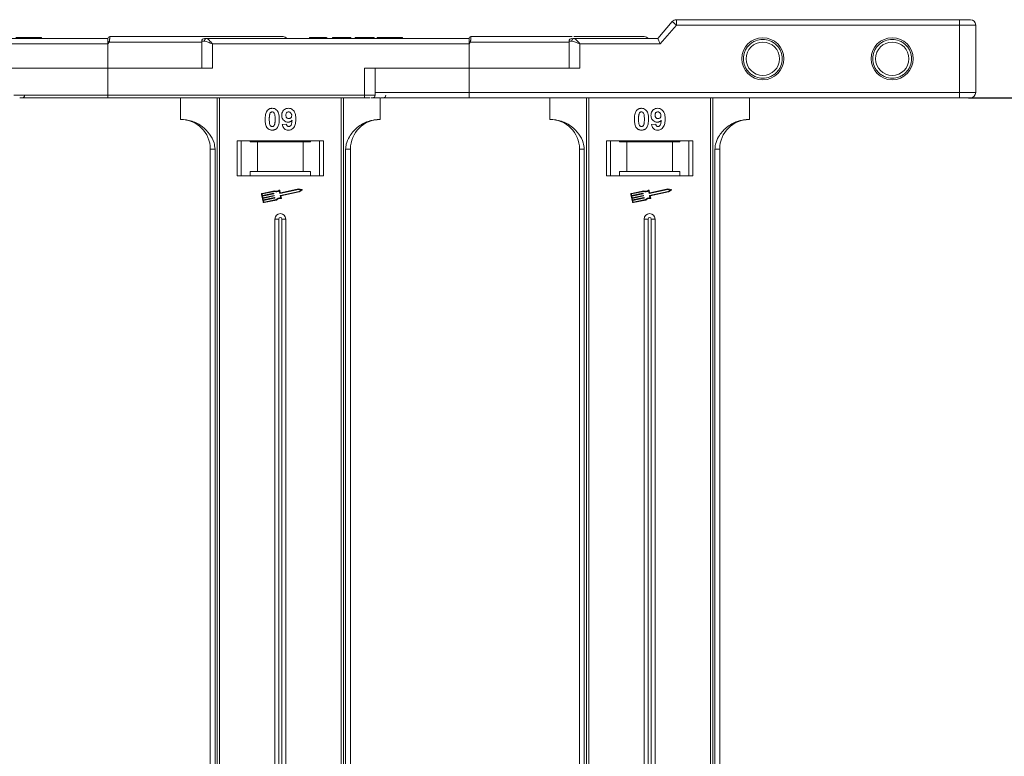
# Model space of a CAD drawing. Header units: millimetres. Extents: x -1004 to 529, y -22 to 1052.
# Tile 31 of 78: x 169 to 351, y 335 to 472. Entities that reach past the tile are written whole.
import ezdxf

# ---------------------------------------------------------------- set-up
doc = ezdxf.new("R2010")
doc.units = ezdxf.units.MM
doc.styles.get("Standard").update_dxf_attribs({"font": '仿宋_GB2312.ttf', "width": 0.8})
doc.dimstyles.new('副本 ISO-45.1', dxfattribs={"dimtxt": 10, "dimasz": 9, "dimexe": 6.5, "dimexo": 0.625, "dimgap": 2.5, "dimtad": 1, "dimdsep": 46, "dimtxsty": 'Standard', "dimcen": 2.5, "dimadec": 0, "dimazin": 0, "dimtfac": 1, "dimtmove": 0, "dimatfit": 3, "dimfxl": 0, "dimarcsym": 0})

# ---------------------------------------------------------------- blocks, each defined once
blk = doc.blocks.new('*D3198')
at = {"color": 0, "lineweight": -2}
for p, q in [((344.52, 457.68), (398, 457.68)), ((391.5, 216.68), (391.5, 448.68)), ((344.52, 207.68), (398, 207.68))]:
    blk.add_line(p, q, dxfattribs=at)
at = {"color": 0, "lineweight": 9}
for points in [[(390, 448.68), (393, 448.68), (391.5, 457.68)], [(390, 216.68), (393, 216.68), (391.5, 207.68)]]:
    blk.add_solid(points, dxfattribs=at)
at = {"layer": 'Defpoints', "color": 0, "lineweight": 9}
for p in [(343.89, 457.68), (391.5, 457.68), (343.89, 207.68)]:
    blk.add_point(p, dxfattribs=at)
at = {"color": 0, "lineweight": 9, "insert": (384, 332.68), "char_height": 10, "attachment_point": 5, "rotation": 90}
blk.add_mtext('250', dxfattribs=at)

msp = doc.modelspace()

# ---------------------------------------------------------------- linework, layer by layer
at = {"color": 7, "linetype": 'Continuous', "lineweight": 15}
for p, q in [((289.592, 471.826), (286.892, 468.676)), ((290.352, 471.176), (289.592, 471.826)), ((290.352, 471.176), (290.352, 472.176)), ((342.892, 472.176), (290.352, 472.176)), ((342.892, 471.176), (342.892, 472.176)), ((287.352, 467.676), (290.352, 471.176)), ((290.352, 471.176), (342.892, 471.176)), ((342.892, 471.176), (342.892, 458.676)), ((345.892, 471.176), (342.892, 471.176)), ((345.892, 458.676), (345.892, 471.176)), ((184.892, 468.676), (136.185, 468.676)), ((137.303, 467.676), (184.892, 467.676)), ((170.206, 468.676), (170.206, 468.876)), ((172.571, 468.676), (172.571, 468.876)), ((184.892, 468.673), (184.892, 468.676)), ((185.126, 468.026), (184.892, 467.676)), ((184.892, 467.676), (184.892, 463.176)), ((202.303, 468.026), (185.126, 468.026)), ((185.242, 469.026), (185.242, 469.026)), ((202.303, 468.176), (202.303, 463.176)), ((202.813, 468.176), (202.303, 468.176)), ((251.892, 468.676), (203.185, 468.676)), ((204.303, 467.676), (251.892, 467.676)), ((204.303, 463.176), (204.303, 467.676)), ((222.328, 468.876), (222.328, 468.676)), ((223.872, 468.676), (223.872, 468.876)), ((225.424, 468.676), (225.424, 468.876)), ((225.533, 468.676), (225.533, 468.876)), ((226.558, 468.676), (226.558, 468.876)), ((226.558, 468.876), (227.52, 468.876)), ((227.52, 468.876), (227.52, 468.676)), ((227.52, 468.876), (229.635, 468.876)), ((229.635, 468.876), (229.635, 468.676)), ((229.635, 468.876), (229.956, 468.876)), ((229.956, 468.876), (229.956, 468.676)), ((230.789, 468.876), (234.315, 468.876)), ((230.789, 468.676), (230.789, 468.876)), ((234.315, 468.876), (234.315, 468.676)), ((234.828, 468.876), (234.828, 468.676)), ((237.206, 468.676), (237.206, 468.876)), ((239.571, 468.676), (239.571, 468.876)), ((251.892, 468.673), (251.892, 468.676)), ((252.126, 468.026), (251.892, 467.676)), ((251.892, 467.676), (251.892, 463.176)), ((270.455, 468.026), (252.126, 468.026)), ((252.242, 469.026), (252.242, 469.026)), ((270.455, 468.176), (270.455, 463.176)), ((270.964, 468.176), (270.455, 468.176)), ((286.892, 468.676), (271.337, 468.676)), ((272.455, 467.676), (287.352, 467.676)), ((272.455, 463.176), (272.455, 467.676)), ((286.892, 468.676), (287.352, 467.676)), ((184.892, 463.176), (165.48, 463.176)), ((184.892, 458.176), (184.892, 463.176)), ((184.892, 463.176), (204.303, 463.176)), ((232.48, 463.176), (232.48, 458.176)), ((251.892, 463.176), (232.48, 463.176)), ((234.48, 458.176), (234.48, 463.176)), ((251.892, 458.676), (251.892, 463.176)), ((251.892, 463.176), (272.455, 463.176)), ((251.892, 458.676), (234.48, 458.676)), ((342.892, 458.676), (251.892, 458.676)), ((251.892, 457.676), (251.892, 458.676)), ((345.892, 458.676), (342.892, 458.676)), ((342.892, 457.676), (342.892, 458.676)), ((184.892, 458.176), (167.48, 458.176)), ((232.48, 458.176), (184.892, 458.176)), ((184.892, 458.176), (184.892, 457.676)), ((184.892, 457.676), (232.48, 457.676)), ((198.392, 457.676), (198.392, 453.676)), ((205.185, 457.676), (205.185, 332.676)), ((205.604, 332.676), (205.604, 457.676)), ((228.18, 457.676), (228.18, 332.676)), ((228.599, 332.676), (228.599, 457.676)), ((232.48, 458.176), (232.48, 457.676)), ((234.48, 458.176), (232.48, 458.176)), ((233.687, 457.676), (235.392, 457.676)), ((235.392, 453.676), (235.392, 457.676)), ((342.892, 457.676), (251.892, 457.676)), ((266.892, 457.676), (266.892, 453.676)), ((273.685, 457.676), (273.685, 332.676)), ((274.104, 332.676), (274.104, 457.676)), ((296.68, 457.676), (296.68, 332.676)), ((297.099, 332.676), (297.099, 457.676)), ((303.892, 453.676), (303.892, 457.676)), ((217.251, 452.72), (218.02, 452.804)), ((285.751, 452.72), (286.52, 452.804)), ((224.892, 449.676), (208.892, 449.676)), ((208.892, 449.676), (208.892, 443.176)), ((209.642, 443.176), (209.642, 449.676)), ((211.278, 449.476), (211.278, 449.676)), ((211.278, 449.476), (212.642, 449.476)), ((212.642, 449.476), (212.642, 443.976)), ((221.142, 449.476), (212.642, 449.476)), ((221.142, 443.976), (221.142, 449.476)), ((221.142, 449.476), (222.505, 449.476)), ((222.505, 449.676), (222.505, 449.476)), ((224.142, 449.676), (224.142, 443.176)), ((224.892, 443.176), (224.892, 449.676)), ((293.392, 449.676), (277.392, 449.676)), ((277.392, 449.676), (277.392, 443.176)), ((278.142, 449.676), (278.142, 443.176)), ((279.778, 449.476), (279.778, 449.676)), ((281.142, 449.476), (279.778, 449.476)), ((281.142, 443.976), (281.142, 449.476)), ((289.642, 449.476), (281.142, 449.476)), ((289.642, 449.476), (289.642, 443.976)), ((291.005, 449.476), (289.642, 449.476)), ((291.005, 449.676), (291.005, 449.476)), ((292.642, 443.176), (292.642, 449.676)), ((293.392, 443.176), (293.392, 449.676)), ((203.892, 448.176), (204.777, 448.176)), ((203.892, 448.176), (203.892, 332.676)), ((204.777, 332.676), (204.777, 448.176)), ((229.006, 448.176), (229.006, 332.676)), ((229.892, 448.176), (229.006, 448.176)), ((229.892, 332.676), (229.892, 448.176)), ((272.392, 448.176), (273.277, 448.176)), ((272.392, 448.176), (272.392, 332.676)), ((273.277, 332.676), (273.277, 448.176)), ((297.506, 448.176), (297.506, 332.676)), ((298.392, 448.176), (297.506, 448.176)), ((298.392, 332.676), (298.392, 448.176)), ((212.642, 443.976), (211.278, 443.976)), ((211.278, 443.976), (211.278, 443.176)), ((221.142, 443.976), (212.642, 443.976)), ((222.505, 443.976), (221.142, 443.976)), ((222.505, 443.176), (222.505, 443.976)), ((279.778, 443.976), (281.142, 443.976)), ((279.778, 443.176), (279.778, 443.976)), ((281.142, 443.976), (289.642, 443.976)), ((289.642, 443.976), (291.005, 443.976)), ((291.005, 443.976), (291.005, 443.176)), ((208.892, 443.176), (224.892, 443.176)), ((277.392, 443.176), (293.392, 443.176)), ((215.81, 440.428), (213.531, 439.947)), ((215.798, 440.306), (213.555, 439.832)), ((216.784, 439.944), (216.69, 440.388)), ((216.875, 440.083), (216.787, 440.499)), ((220.28, 440.653), (216.819, 439.921)), ((216.892, 439.577), (220.353, 440.308)), ((220.279, 440.773), (216.91, 440.061)), ((217.002, 439.48), (220.401, 440.198)), ((220.881, 440.655), (220.279, 440.773)), ((220.722, 440.566), (220.28, 440.653)), ((220.353, 440.308), (220.722, 440.566)), ((220.401, 440.198), (220.903, 440.549)), ((284.31, 440.428), (282.031, 439.947)), ((284.298, 440.306), (282.055, 439.832)), ((285.284, 439.944), (285.19, 440.388)), ((285.375, 440.083), (285.287, 440.499)), ((288.78, 440.653), (285.319, 439.921)), ((285.392, 439.577), (288.853, 440.308)), ((288.779, 440.773), (285.41, 440.061)), ((285.502, 439.48), (288.901, 440.198)), ((289.381, 440.655), (288.779, 440.773)), ((289.222, 440.566), (288.78, 440.653)), ((288.853, 440.308), (289.222, 440.566)), ((288.901, 440.198), (289.403, 440.549)), ((213.395, 439.738), (213.687, 438.359)), ((213.51, 439.763), (213.559, 439.533)), ((213.559, 439.533), (215.641, 439.973)), ((215.666, 439.858), (213.583, 439.418)), ((213.583, 439.418), (213.644, 439.131)), ((213.644, 439.131), (215.726, 439.571)), ((215.751, 439.456), (213.668, 439.016)), ((213.668, 439.016), (213.729, 438.728)), ((213.729, 438.728), (215.811, 439.168)), ((215.835, 439.054), (213.753, 438.614)), ((213.753, 438.614), (213.801, 438.384)), ((213.871, 438.338), (216.114, 438.812)), ((213.895, 438.223), (216.174, 438.705)), ((215.676, 439.95), (215.688, 439.893)), ((215.761, 439.548), (215.773, 439.49)), ((215.846, 439.146), (215.858, 439.088)), ((216.963, 439.098), (216.869, 439.542)), ((217.096, 439.036), (217.002, 439.48)), ((281.895, 439.738), (282.187, 438.359)), ((282.01, 439.763), (282.059, 439.533)), ((282.059, 439.533), (284.141, 439.973)), ((284.166, 439.858), (282.083, 439.418)), ((282.083, 439.418), (282.144, 439.131)), ((282.144, 439.131), (284.226, 439.571)), ((284.251, 439.456), (282.168, 439.016)), ((282.168, 439.016), (282.229, 438.728)), ((282.229, 438.728), (284.311, 439.168)), ((284.335, 439.054), (282.253, 438.614)), ((282.253, 438.614), (282.301, 438.384)), ((282.371, 438.338), (284.614, 438.812)), ((282.395, 438.223), (284.674, 438.705)), ((284.176, 439.95), (284.188, 439.893)), ((284.261, 439.548), (284.273, 439.49)), ((284.346, 439.146), (284.358, 439.088)), ((285.463, 439.098), (285.369, 439.542)), ((285.596, 439.036), (285.502, 439.48)), ((215.892, 435.176), (215.892, 332.676)), ((215.892, 435.176), (216.607, 435.176)), ((216.607, 435.176), (216.607, 332.676)), ((217.177, 332.676), (217.177, 435.176)), ((217.892, 435.176), (217.177, 435.176)), ((217.892, 332.676), (217.892, 435.176)), ((284.392, 435.176), (284.392, 332.676)), ((284.392, 435.176), (285.107, 435.176)), ((285.107, 435.176), (285.107, 332.676)), ((285.677, 332.676), (285.677, 435.176)), ((286.392, 435.176), (285.677, 435.176)), ((286.392, 332.676), (286.392, 435.176))]:
    msp.add_line(p, q, dxfattribs=at)
for centre, radius in [((306.392, 464.926), 3.9), ((306.392, 464.926), 3.1), ((330.392, 464.926), 3.9), ((330.392, 464.926), 3.1)]:
    msp.add_circle(centre, radius, dxfattribs=at)
for centre, radius, start, end in [((290.352, 471.176), 1, 90, 139.39871), ((344.892, 471.176), 1, 0, 90), ((185.242, 468.676), 0.35, 89.99809, 179.99959), ((149.348, 401.098), 75.89, 61.87179, 62.07191), ((202.803, 468.176), 0.5, 90, 180), ((203.26, 468.231), 0.451, 99.5202, 187.08135), ((217.392, 468.026), 1, 41.2946, 90), ((252.242, 468.676), 0.35, 89.99809, 179.99959), ((216.348, 401.098), 75.89, 61.87179, 62.07191), ((270.955, 468.176), 0.5, 90, 180), ((271.411, 468.231), 0.451, 99.5202, 187.08135), ((284.392, 468.026), 1, 41.2946, 90), ((344.892, 458.676), 1, 270, 0), ((168.963, 458.176), 0.5, 270, 0), ((233.98, 458.176), 0.5, 270, 0), ((235.963, 458.176), 0.5, 270, 0), ((198.392, 448.176), 5.5, 0, 90), ((235.392, 448.176), 5.5, 90, 180), ((266.892, 448.176), 5.5, 0, 90), ((303.892, 448.176), 5.5, 90, 180), ((216.163, 441.226), 0.99, 248.37041, 302.16635), ((216.163, 441.226), 0.873, 246.11204, 307.44471), ((216.729, 440.487), 0.0587, 11.9297, 127.44471), ((220.869, 440.597), 0.0587, 304.95116, 78.90824), ((284.663, 441.226), 0.99, 248.37041, 302.16635), ((284.663, 441.226), 0.873, 246.11204, 307.44471), ((285.229, 440.487), 0.0587, 11.9297, 127.44471), ((289.369, 440.597), 0.0587, 304.95116, 78.90824), ((213.568, 439.775), 0.176, 101.9297, 191.9297), ((213.568, 439.775), 0.0587, 101.9297, 191.9297), ((213.859, 438.396), 0.0587, 191.9297, 281.9297), ((215.647, 439.944), 0.0294, 11.9297, 101.9297), ((215.659, 439.887), 0.0294, 281.9297, 11.9297), ((215.732, 439.542), 0.0294, 11.9297, 101.9297), ((215.744, 439.484), 0.0294, 281.9297, 11.9297), ((215.817, 439.14), 0.0294, 11.9297, 101.9297), ((215.829, 439.082), 0.0294, 281.9297, 11.9297), ((216.82, 438.118), 0.99, 81.69305, 135.48899), ((216.82, 438.118), 0.873, 76.41469, 137.74736), ((216.813, 439.95), 0.0294, 191.9297, 281.9297), ((216.898, 439.548), 0.0294, 101.9297, 191.9297), ((216.903, 440.089), 0.0294, 191.9297, 281.9297), ((217.039, 439.023), 0.0587, 256.41469, 11.9297), ((282.068, 439.775), 0.176, 101.9297, 191.9297), ((282.068, 439.775), 0.0587, 101.9297, 191.9297), ((282.359, 438.396), 0.0587, 191.9297, 281.9297), ((284.147, 439.944), 0.0294, 11.9297, 101.9297), ((284.159, 439.887), 0.0294, 281.9297, 11.9297), ((284.232, 439.542), 0.0294, 11.9297, 101.9297), ((284.244, 439.484), 0.0294, 281.9297, 11.9297), ((284.317, 439.14), 0.0294, 11.9297, 101.9297), ((284.329, 439.082), 0.0294, 281.9297, 11.9297), ((285.32, 438.118), 0.99, 81.69305, 135.48899), ((285.32, 438.118), 0.873, 76.41469, 137.74736), ((285.313, 439.95), 0.0294, 191.9297, 281.9297), ((285.398, 439.548), 0.0294, 101.9297, 191.9297), ((285.403, 440.089), 0.0294, 191.9297, 281.9297), ((285.539, 439.023), 0.0587, 256.41469, 11.9297), ((213.859, 438.396), 0.176, 191.9297, 281.9297), ((282.359, 438.396), 0.176, 191.9297, 281.9297), ((216.892, 435.176), 1, 0, 180), ((216.892, 435.176), 0.285, 0, 180), ((285.392, 435.176), 1, 0, 180), ((285.392, 435.176), 0.285, 0, 180)]:
    msp.add_arc(centre, radius, start, end, dxfattribs=at)
for points, knots in [([(344.892, 472.176), (344.865, 472.176), (344.823, 472.176), (344.574, 472.176), (344.316, 472.176), (343.998, 472.176), (343.532, 472.176), (343.143, 472.176), (342.892, 472.176)], [0, 0, 0, 0, 0.2394429, 0.3698071, 0.5000001, 0.6303641, 0.7605571, 1, 1, 1, 1]), ([(170.206, 468.876), (170.073, 468.876), (169.669, 468.876), (169.009, 468.876), (168.387, 468.876), (167.962, 468.876), (167.837, 468.876), (167.829, 468.876), (167.828, 468.876)], [0, 0, 0, 0, 0.1021706, 0.3092201, 0.51365, 0.6922749, 0.9324126, 1, 1, 1, 1]), ([(172.571, 468.876), (172.568, 468.876), (172.557, 468.876), (172.415, 468.876), (172.024, 468.876), (171.45, 468.876), (170.81, 468.876), (170.389, 468.876), (170.206, 468.876)], [0, 0, 0, 0, 0.1018882, 0.3073435, 0.4929627, 0.6786474, 0.8607914, 1, 1, 1, 1]), ([(184.892, 468.15), (184.892, 468.243), (184.892, 468.428), (184.892, 468.589), (184.892, 468.62), (184.892, 468.629)], [0, 0, 0, 0, 0.412717, 0.8254516, 1, 1, 1, 1]), ([(185.242, 469.026), (185.242, 469.018), (185.243, 469.005), (185.242, 468.902), (185.24, 468.757), (185.228, 468.573), (185.209, 468.391), (185.179, 468.204), (185.143, 468.081), (185.126, 468.026)], [0, 0, 0, 0, 0.1718456, 0.312445, 0.4991009, 0.6298393, 0.7575038, 0.8890244, 1, 1, 1, 1]), ([(217.392, 469.026), (217.346, 469.026), (217.252, 469.026), (216.481, 469.026), (215.315, 469.026), (213.844, 469.026), (212.196, 469.026), (210.256, 469.026), (207.3, 469.026), (203.866, 469.026), (200.089, 469.026), (196.853, 469.026), (193.209, 469.026), (189.22, 469.026), (186.555, 469.026), (185.242, 469.026)], [0, 0, 0, 0, 0.0777263, 0.157824, 0.2401354, 0.3044544, 0.368763, 0.4344301, 0.5000865, 0.631237, 0.695556, 0.7598647, 0.8421852, 0.9222807, 1, 1, 1, 1]), ([(204.303, 467.676), (204.034, 467.792), (203.616, 467.972), (203.117, 468.144), (202.908, 468.166), (202.813, 468.176)], [0, 0, 0, 0, 0.49841293, 0.77292805, 1, 1, 1, 1]), ([(203.185, 468.676), (203.253, 468.659), (203.397, 468.623), (203.676, 468.373), (203.986, 468.043), (204.197, 467.798), (204.303, 467.676)], [0, 0, 0, 0, 0.2343588, 0.4982155, 0.7484812, 1, 1, 1, 1]), ([(223.872, 468.876), (223.738, 468.876), (223.434, 468.876), (222.982, 468.876), (222.624, 468.876), (222.369, 468.876), (222.344, 468.876), (222.328, 468.876)], [0, 0, 0, 0, 0.1552919, 0.3531453, 0.543243, 0.704067, 1, 1, 1, 1]), ([(225.424, 468.876), (225.37, 468.876), (225.262, 468.876), (224.958, 468.876), (224.493, 468.876), (224.106, 468.876), (223.872, 468.876)], [0, 0, 0, 0, 0.2064605, 0.4135145, 0.6452106, 1, 1, 1, 1]), ([(237.206, 468.876), (237.073, 468.876), (236.669, 468.876), (236.009, 468.876), (235.387, 468.876), (234.962, 468.876), (234.837, 468.876), (234.829, 468.876), (234.828, 468.876)], [0, 0, 0, 0, 0.1021706, 0.3092201, 0.51365, 0.6922749, 0.9324126, 1, 1, 1, 1]), ([(239.571, 468.876), (239.568, 468.876), (239.557, 468.876), (239.415, 468.876), (239.024, 468.876), (238.45, 468.876), (237.81, 468.876), (237.389, 468.876), (237.206, 468.876)], [0, 0, 0, 0, 0.1018882, 0.3073435, 0.4929627, 0.6786474, 0.8607914, 1, 1, 1, 1]), ([(251.892, 468.15), (251.892, 468.243), (251.892, 468.428), (251.892, 468.589), (251.892, 468.62), (251.892, 468.629)], [0, 0, 0, 0, 0.412717, 0.8254516, 1, 1, 1, 1]), ([(252.242, 469.026), (252.242, 469.018), (252.243, 469.005), (252.242, 468.902), (252.24, 468.757), (252.228, 468.573), (252.209, 468.391), (252.179, 468.204), (252.143, 468.081), (252.126, 468.026)], [0, 0, 0, 0, 0.1718456, 0.312445, 0.4991009, 0.6298393, 0.7575038, 0.8890244, 1, 1, 1, 1]), ([(271.054, 469.026), (270.665, 469.026), (269.451, 469.026), (267.071, 469.026), (263.859, 469.026), (260.208, 469.026), (256.221, 469.026), (253.555, 469.026), (252.242, 469.026)], [0, 0, 0, 0, 0.0761662, 0.2372998, 0.3984073, 0.6046388, 0.8052959, 1, 1, 1, 1]), ([(272.455, 467.676), (272.185, 467.792), (271.767, 467.972), (271.268, 468.144), (271.059, 468.166), (270.964, 468.176)], [0, 0, 0, 0, 0.4984129, 0.772928, 1, 1, 1, 1]), ([(271.337, 468.676), (271.22, 468.676), (271.094, 468.676), (271.059, 468.676), (271.057, 468.676)], [0, 0, 0, 0, 0.93147, 1, 1, 1, 1]), ([(271.337, 468.676), (271.404, 468.659), (271.548, 468.623), (271.827, 468.373), (272.137, 468.043), (272.349, 467.798), (272.455, 467.676)], [0, 0, 0, 0, 0.2343503, 0.4981953, 0.748869, 1, 1, 1, 1]), ([(284.392, 469.026), (284.346, 469.026), (284.252, 469.026), (283.481, 469.026), (282.315, 469.026), (280.844, 469.026), (279.198, 469.026), (277.25, 469.026), (274.752, 469.026), (272.602, 469.026), (271.339, 469.026)], [0, 0, 0, 0, 0.1309531, 0.2659015, 0.4045794, 0.5129439, 0.6212909, 0.7319266, 0.8425444, 1, 1, 1, 1]), ([(302.792, 464.926), (302.84, 465.378), (302.915, 466.077), (303.363, 466.916), (303.828, 467.488), (304.401, 467.957), (305.24, 468.391), (306.392, 468.613), (307.543, 468.391), (308.382, 467.957), (308.955, 467.489), (309.42, 466.916), (309.869, 466.077), (309.943, 465.378), (309.992, 464.926)], [0, 0, 0, 0, 0.11972147, 0.18483695, 0.24999998, 0.31511548, 0.38027853, 0.5, 0.61972147, 0.68483695, 0.74999998, 0.81511548, 0.88027853, 1, 1, 1, 1]), ([(326.792, 464.926), (326.84, 465.378), (326.915, 466.077), (327.363, 466.916), (327.828, 467.488), (328.401, 467.957), (329.24, 468.391), (330.392, 468.613), (331.543, 468.391), (332.382, 467.957), (332.955, 467.489), (333.42, 466.916), (333.869, 466.077), (333.943, 465.378), (333.992, 464.926)], [0, 0, 0, 0, 0.11972147, 0.18483695, 0.24999998, 0.31511548, 0.38027853, 0.5, 0.61972147, 0.68483695, 0.74999998, 0.81511548, 0.88027853, 1, 1, 1, 1]), ([(309.992, 464.926), (309.943, 464.473), (309.869, 463.774), (309.421, 462.935), (308.955, 462.363), (308.383, 461.894), (307.544, 461.46), (306.392, 461.238), (305.24, 461.46), (304.401, 461.894), (303.828, 462.363), (303.363, 462.935), (302.915, 463.774), (302.84, 464.473), (302.792, 464.926)], [0, 0, 0, 0, 0.11972147, 0.18483695, 0.24999998, 0.31511548, 0.38027853, 0.5, 0.61972147, 0.68483695, 0.74999998, 0.81511548, 0.88027853, 1, 1, 1, 1]), ([(333.992, 464.926), (333.943, 464.473), (333.869, 463.774), (333.421, 462.935), (332.955, 462.363), (332.383, 461.894), (331.544, 461.46), (330.392, 461.238), (329.24, 461.46), (328.401, 461.894), (327.828, 462.363), (327.363, 462.935), (326.915, 463.774), (326.84, 464.473), (326.792, 464.926)], [0, 0, 0, 0, 0.11972147, 0.18483695, 0.24999998, 0.31511548, 0.38027853, 0.5, 0.61972147, 0.68483695, 0.74999998, 0.81511548, 0.88027853, 1, 1, 1, 1]), ([(168.54, 457.676), (168.927, 457.676), (170.268, 457.676), (173.015, 457.676), (176.739, 457.676), (180.826, 457.676), (183.55, 457.676), (184.892, 457.676)], [0, 0, 0, 0, 0.0792642, 0.2739294, 0.5229011, 0.7650927, 1, 1, 1, 1]), ([(232.48, 457.676), (232.623, 457.676), (232.916, 457.676), (233.278, 457.676), (233.448, 457.676), (233.512, 457.676)], [0, 0, 0, 0, 0.3748158, 0.7664972, 1, 1, 1, 1]), ([(251.892, 457.676), (250.571, 457.676), (247.888, 457.676), (243.863, 457.676), (240.194, 457.676), (237.404, 457.676), (236.003, 457.676), (235.54, 457.676)], [0, 0, 0, 0, 0.2309632, 0.4690891, 0.7139221, 0.9052997, 1, 1, 1, 1]), ([(344.892, 457.676), (344.865, 457.676), (344.823, 457.676), (344.574, 457.676), (344.316, 457.676), (343.998, 457.676), (343.532, 457.676), (343.143, 457.676), (342.892, 457.676)], [0, 0, 0, 0, 0.23944295, 0.36963586, 0.49999992, 0.63019291, 0.76055705, 1, 1, 1, 1]), ([(214.071, 453.703), (214.073, 453.836), (214.079, 454.14), (214.151, 454.669), (214.291, 455.091), (214.45, 455.298), (214.467, 455.321)], [0, 0, 0, 0, 0.2367308, 0.5375555, 0.9496679, 1, 1, 1, 1]), ([(214.467, 455.321), (214.511, 455.371), (214.602, 455.473), (214.77, 455.588), (214.959, 455.671), (215.128, 455.709), (215.27, 455.724), (215.342, 455.726), (215.379, 455.727)], [0, 0, 0, 0, 0.1937762, 0.3936, 0.5878635, 0.7889077, 0.894169, 1, 1, 1, 1]), ([(214.926, 454.668), (214.95, 454.737), (214.988, 454.849), (215.096, 454.975), (215.22, 455.041), (215.319, 455.058), (215.373, 455.06), (215.379, 455.06)], [0, 0, 0, 0, 0.33480351, 0.54256063, 0.75038199, 0.9707212, 1, 1, 1, 1]), ([(215.379, 455.727), (215.514, 455.717), (215.786, 455.696), (216.138, 455.498), (216.41, 455.204), (216.662, 454.604), (216.676, 454.081), (216.687, 453.695)], [0, 0, 0, 0, 0.147566, 0.2966882, 0.4312776, 0.580404, 1, 1, 1, 1]), ([(215.379, 455.06), (215.436, 455.055), (215.538, 455.045), (215.67, 454.968), (215.783, 454.821), (215.879, 454.546), (215.913, 454.154), (215.916, 453.854), (215.917, 453.703)], [0, 0, 0, 0, 0.10461361, 0.18881412, 0.27351189, 0.44412695, 0.71948087, 1, 1, 1, 1]), ([(217.148, 454.422), (217.156, 454.557), (217.171, 454.827), (217.338, 455.207), (217.618, 455.503), (217.989, 455.697), (218.264, 455.717), (218.406, 455.727)], [0, 0, 0, 0, 0.1979267, 0.3977284, 0.5974133, 0.7905838, 1, 1, 1, 1]), ([(217.917, 454.462), (217.921, 454.548), (217.928, 454.687), (218.002, 454.866), (218.112, 454.973), (218.255, 455.047), (218.361, 455.055), (218.421, 455.06)], [0, 0, 0, 0, 0.29132017, 0.46553926, 0.64163153, 0.79866396, 1, 1, 1, 1]), ([(218.406, 455.727), (218.541, 455.716), (218.813, 455.695), (219.173, 455.492), (219.465, 455.187), (219.705, 454.653), (219.759, 454.143), (219.763, 453.788), (219.764, 453.729)], [0, 0, 0, 0, 0.148288, 0.2977445, 0.4437132, 0.6077915, 0.9347078, 1, 1, 1, 1]), ([(218.421, 455.06), (218.489, 455.053), (218.626, 455.039), (218.8, 454.922), (218.929, 454.764), (218.986, 454.581), (218.992, 454.46), (218.994, 454.405)], [0, 0, 0, 0, 0.2079545, 0.4204057, 0.6273197, 0.8277075, 1, 1, 1, 1]), ([(282.571, 453.703), (282.573, 453.836), (282.579, 454.14), (282.651, 454.669), (282.791, 455.091), (282.95, 455.298), (282.967, 455.321)], [0, 0, 0, 0, 0.2367308, 0.5375555, 0.9496679, 1, 1, 1, 1]), ([(282.967, 455.321), (283.011, 455.371), (283.102, 455.473), (283.27, 455.588), (283.459, 455.671), (283.628, 455.709), (283.77, 455.724), (283.842, 455.726), (283.879, 455.727)], [0, 0, 0, 0, 0.1937762, 0.3936, 0.5878635, 0.7889077, 0.894169, 1, 1, 1, 1]), ([(283.426, 454.668), (283.45, 454.737), (283.488, 454.849), (283.596, 454.975), (283.72, 455.041), (283.819, 455.058), (283.873, 455.06), (283.879, 455.06)], [0, 0, 0, 0, 0.33480351, 0.54256063, 0.75038199, 0.9707212, 1, 1, 1, 1]), ([(283.879, 455.727), (284.014, 455.717), (284.286, 455.696), (284.638, 455.498), (284.91, 455.204), (285.162, 454.604), (285.176, 454.081), (285.187, 453.695)], [0, 0, 0, 0, 0.147566, 0.2966882, 0.4312776, 0.580404, 1, 1, 1, 1]), ([(283.879, 455.06), (283.936, 455.055), (284.038, 455.045), (284.17, 454.968), (284.283, 454.821), (284.379, 454.546), (284.413, 454.154), (284.416, 453.854), (284.417, 453.703)], [0, 0, 0, 0, 0.10461361, 0.18881412, 0.27351189, 0.44412695, 0.71948087, 1, 1, 1, 1]), ([(285.648, 454.422), (285.656, 454.557), (285.671, 454.827), (285.838, 455.207), (286.118, 455.503), (286.489, 455.697), (286.764, 455.717), (286.906, 455.727)], [0, 0, 0, 0, 0.1979267, 0.3977284, 0.5974133, 0.7905838, 1, 1, 1, 1]), ([(286.417, 454.462), (286.421, 454.548), (286.428, 454.687), (286.502, 454.866), (286.612, 454.973), (286.755, 455.047), (286.861, 455.055), (286.921, 455.06)], [0, 0, 0, 0, 0.29132017, 0.46553926, 0.64163153, 0.79866396, 1, 1, 1, 1]), ([(286.906, 455.727), (287.041, 455.716), (287.313, 455.695), (287.673, 455.492), (287.965, 455.187), (288.205, 454.653), (288.259, 454.143), (288.263, 453.788), (288.264, 453.729)], [0, 0, 0, 0, 0.148288, 0.2977445, 0.4437132, 0.6077915, 0.9347078, 1, 1, 1, 1]), ([(286.921, 455.06), (286.989, 455.053), (287.126, 455.039), (287.3, 454.922), (287.429, 454.764), (287.486, 454.581), (287.492, 454.46), (287.494, 454.405)], [0, 0, 0, 0, 0.2079545, 0.4204057, 0.6273197, 0.8277075, 1, 1, 1, 1]), ([(204.777, 448.176), (204.734, 448.566), (204.622, 449.565), (203.799, 451.019), (202.429, 452.432), (200.563, 453.469), (199.113, 453.607), (198.392, 453.676)], [0, 0, 0, 0, 0.12571337, 0.32127574, 0.5244662, 0.76348402, 1, 1, 1, 1]), ([(214.464, 452.087), (214.425, 452.141), (214.345, 452.25), (214.237, 452.487), (214.147, 452.795), (214.097, 453.132), (214.075, 453.436), (214.072, 453.614), (214.071, 453.703)], [0, 0, 0, 0, 0.11844057, 0.2393457, 0.45959323, 0.68492476, 0.84223987, 1, 1, 1, 1]), ([(214.84, 453.703), (214.841, 453.769), (214.842, 453.903), (214.848, 454.083), (214.858, 454.245), (214.872, 454.386), (214.891, 454.528), (214.914, 454.621), (214.926, 454.668)], [0, 0, 0, 0, 0.2059417, 0.4119594, 0.558149, 0.7045024, 0.8518015, 1, 1, 1, 1]), ([(215.379, 452.342), (215.311, 452.35), (215.2, 452.364), (215.072, 452.452), (214.968, 452.604), (214.875, 452.879), (214.846, 453.269), (214.842, 453.557), (214.84, 453.703)], [0, 0, 0, 0, 0.1253702, 0.2022903, 0.2791788, 0.4647576, 0.7305818, 1, 1, 1, 1]), ([(215.917, 453.703), (215.917, 453.636), (215.916, 453.503), (215.91, 453.322), (215.9, 453.16), (215.886, 453.018), (215.867, 452.875), (215.844, 452.782), (215.832, 452.735)], [0, 0, 0, 0, 0.2052705, 0.4106164, 0.5571497, 0.7038442, 0.8514711, 1, 1, 1, 1]), ([(216.687, 453.695), (216.684, 453.561), (216.679, 453.258), (216.608, 452.739), (216.47, 452.319), (216.314, 452.112), (216.291, 452.082)], [0, 0, 0, 0, 0.2372812, 0.5385907, 0.9326774, 1, 1, 1, 1]), ([(218.33, 453.163), (218.194, 453.175), (217.922, 453.2), (217.571, 453.416), (217.304, 453.722), (217.166, 454.076), (217.153, 454.318), (217.148, 454.422)], [0, 0, 0, 0, 0.2101886, 0.42177326, 0.62360346, 0.83703437, 1, 1, 1, 1]), ([(218.46, 453.829), (218.392, 453.835), (218.266, 453.846), (218.103, 453.94), (217.992, 454.071), (217.927, 454.252), (217.921, 454.383), (217.917, 454.462)], [0, 0, 0, 0, 0.2139369, 0.3980753, 0.5830907, 0.7516657, 1, 1, 1, 1]), ([(219.053, 453.498), (219.007, 453.449), (218.913, 453.35), (218.766, 453.261), (218.639, 453.21), (218.54, 453.182), (218.436, 453.166), (218.366, 453.164), (218.33, 453.163)], [0, 0, 0, 0, 0.24349124, 0.49626585, 0.61820988, 0.7417038, 0.87015842, 1, 1, 1, 1]), ([(219.764, 453.729), (219.761, 453.596), (219.752, 453.195), (219.661, 452.639), (219.383, 452.13), (219.036, 451.828), (218.666, 451.69), (218.433, 451.679), (218.348, 451.676)], [0, 0, 0, 0, 0.1423372, 0.4291269, 0.5899433, 0.7512055, 0.9098946, 1, 1, 1, 1]), ([(218.447, 452.342), (218.501, 452.348), (218.609, 452.359), (218.761, 452.458), (218.902, 452.628), (219.012, 452.989), (219.036, 453.291), (219.053, 453.498)], [0, 0, 0, 0, 0.1120155, 0.2243547, 0.3677679, 0.565827, 1, 1, 1, 1]), ([(218.994, 454.405), (218.99, 454.325), (218.982, 454.192), (218.896, 454.023), (218.775, 453.914), (218.626, 453.84), (218.515, 453.833), (218.46, 453.829)], [0, 0, 0, 0, 0.2673945, 0.4472142, 0.6271221, 0.8130653, 1, 1, 1, 1]), ([(235.392, 453.676), (234.632, 453.599), (233.112, 453.446), (231.09, 452.257), (229.758, 450.706), (229.097, 449.262), (229.031, 448.47), (229.006, 448.176)], [0, 0, 0, 0, 0.2490962, 0.4982428, 0.745205, 0.90541, 1, 1, 1, 1]), ([(273.277, 448.176), (273.234, 448.566), (273.122, 449.565), (272.299, 451.019), (270.929, 452.432), (269.063, 453.469), (267.613, 453.607), (266.892, 453.676)], [0, 0, 0, 0, 0.12571337, 0.32127574, 0.5244662, 0.76348402, 1, 1, 1, 1]), ([(282.964, 452.087), (282.925, 452.141), (282.845, 452.25), (282.737, 452.487), (282.647, 452.795), (282.597, 453.132), (282.575, 453.436), (282.572, 453.614), (282.571, 453.703)], [0, 0, 0, 0, 0.11844057, 0.2393457, 0.45959323, 0.68492476, 0.84223987, 1, 1, 1, 1]), ([(283.34, 453.703), (283.341, 453.769), (283.342, 453.903), (283.348, 454.083), (283.358, 454.245), (283.372, 454.386), (283.391, 454.528), (283.414, 454.621), (283.426, 454.668)], [0, 0, 0, 0, 0.2059417, 0.4119594, 0.558149, 0.7045024, 0.8518015, 1, 1, 1, 1]), ([(283.879, 452.342), (283.811, 452.35), (283.7, 452.364), (283.572, 452.452), (283.468, 452.604), (283.375, 452.879), (283.346, 453.269), (283.342, 453.557), (283.34, 453.703)], [0, 0, 0, 0, 0.1253702, 0.2022903, 0.2791788, 0.4647576, 0.7305818, 1, 1, 1, 1]), ([(284.417, 453.703), (284.417, 453.636), (284.416, 453.503), (284.41, 453.322), (284.4, 453.16), (284.386, 453.018), (284.367, 452.875), (284.344, 452.782), (284.332, 452.735)], [0, 0, 0, 0, 0.2052705, 0.4106164, 0.5571497, 0.7038442, 0.8514711, 1, 1, 1, 1]), ([(285.187, 453.695), (285.184, 453.561), (285.179, 453.258), (285.108, 452.739), (284.97, 452.319), (284.814, 452.112), (284.791, 452.082)], [0, 0, 0, 0, 0.2372812, 0.5385907, 0.9326774, 1, 1, 1, 1]), ([(286.83, 453.163), (286.694, 453.175), (286.422, 453.2), (286.071, 453.416), (285.804, 453.722), (285.666, 454.076), (285.653, 454.318), (285.648, 454.422)], [0, 0, 0, 0, 0.2101886, 0.42177326, 0.62360346, 0.83703437, 1, 1, 1, 1]), ([(286.96, 453.829), (286.892, 453.835), (286.766, 453.846), (286.603, 453.94), (286.492, 454.071), (286.427, 454.252), (286.421, 454.383), (286.417, 454.462)], [0, 0, 0, 0, 0.2139369, 0.3980753, 0.5830907, 0.7516657, 1, 1, 1, 1]), ([(287.553, 453.498), (287.507, 453.449), (287.413, 453.35), (287.266, 453.261), (287.139, 453.21), (287.04, 453.182), (286.936, 453.166), (286.866, 453.164), (286.83, 453.163)], [0, 0, 0, 0, 0.24349124, 0.49626585, 0.61820988, 0.7417038, 0.87015842, 1, 1, 1, 1]), ([(288.264, 453.729), (288.261, 453.596), (288.252, 453.195), (288.161, 452.639), (287.883, 452.13), (287.536, 451.828), (287.166, 451.69), (286.933, 451.679), (286.848, 451.676)], [0, 0, 0, 0, 0.1423372, 0.4291269, 0.5899433, 0.7512055, 0.9098946, 1, 1, 1, 1]), ([(286.947, 452.342), (287.001, 452.348), (287.109, 452.359), (287.261, 452.458), (287.402, 452.628), (287.512, 452.989), (287.536, 453.291), (287.553, 453.498)], [0, 0, 0, 0, 0.1120155, 0.2243547, 0.3677679, 0.565827, 1, 1, 1, 1]), ([(287.494, 454.405), (287.49, 454.325), (287.482, 454.192), (287.396, 454.023), (287.275, 453.914), (287.126, 453.84), (287.015, 453.833), (286.96, 453.829)], [0, 0, 0, 0, 0.2673945, 0.4472142, 0.6271221, 0.8130653, 1, 1, 1, 1]), ([(303.892, 453.676), (303.132, 453.599), (301.612, 453.446), (299.59, 452.257), (298.258, 450.706), (297.597, 449.262), (297.531, 448.47), (297.506, 448.176)], [0, 0, 0, 0, 0.2490962, 0.4982428, 0.745205, 0.90541, 1, 1, 1, 1]), ([(215.379, 451.676), (215.312, 451.678), (215.177, 451.682), (214.979, 451.726), (214.789, 451.804), (214.644, 451.903), (214.537, 452.001), (214.488, 452.058), (214.464, 452.087)], [0, 0, 0, 0, 0.1926347, 0.388697, 0.5820148, 0.7830443, 0.8909593, 1, 1, 1, 1]), ([(215.832, 452.735), (215.808, 452.666), (215.77, 452.554), (215.663, 452.429), (215.541, 452.363), (215.442, 452.345), (215.387, 452.343), (215.379, 452.342)], [0, 0, 0, 0, 0.3336776, 0.5404125, 0.7472639, 0.9612091, 1, 1, 1, 1]), ([(216.291, 452.082), (216.246, 452.032), (216.156, 451.93), (215.987, 451.814), (215.799, 451.731), (215.629, 451.693), (215.488, 451.678), (215.415, 451.676), (215.379, 451.676)], [0, 0, 0, 0, 0.1937693, 0.3935642, 0.587886, 0.7891312, 0.8942826, 1, 1, 1, 1]), ([(218.348, 451.676), (218.213, 451.687), (217.967, 451.707), (217.653, 451.889), (217.411, 452.169), (217.296, 452.466), (217.26, 452.666), (217.251, 452.72)], [0, 0, 0, 0, 0.2427882, 0.4388655, 0.6348012, 0.9009361, 1, 1, 1, 1]), ([(218.02, 452.804), (218.033, 452.724), (218.054, 452.601), (218.144, 452.457), (218.249, 452.379), (218.355, 452.346), (218.422, 452.343), (218.447, 452.342)], [0, 0, 0, 0, 0.3447142, 0.5290593, 0.7142089, 0.8921959, 1, 1, 1, 1]), ([(283.879, 451.676), (283.812, 451.678), (283.677, 451.682), (283.479, 451.726), (283.289, 451.804), (283.144, 451.903), (283.037, 452.001), (282.988, 452.058), (282.964, 452.087)], [0, 0, 0, 0, 0.1926347, 0.388697, 0.5820148, 0.7830443, 0.8909593, 1, 1, 1, 1]), ([(284.332, 452.735), (284.308, 452.666), (284.27, 452.554), (284.163, 452.429), (284.041, 452.363), (283.942, 452.345), (283.887, 452.343), (283.879, 452.342)], [0, 0, 0, 0, 0.3336776, 0.5404125, 0.7472639, 0.9612091, 1, 1, 1, 1]), ([(284.791, 452.082), (284.746, 452.032), (284.656, 451.93), (284.487, 451.814), (284.299, 451.731), (284.129, 451.693), (283.988, 451.678), (283.915, 451.676), (283.879, 451.676)], [0, 0, 0, 0, 0.1937693, 0.3935642, 0.587886, 0.7891312, 0.8942826, 1, 1, 1, 1]), ([(286.848, 451.676), (286.713, 451.687), (286.467, 451.707), (286.153, 451.889), (285.911, 452.169), (285.796, 452.466), (285.76, 452.666), (285.751, 452.72)], [0, 0, 0, 0, 0.2427882, 0.4388655, 0.6348012, 0.9009361, 1, 1, 1, 1]), ([(286.52, 452.804), (286.533, 452.724), (286.554, 452.601), (286.644, 452.457), (286.749, 452.379), (286.855, 452.346), (286.922, 452.343), (286.947, 452.342)], [0, 0, 0, 0, 0.3447142, 0.5290593, 0.7142089, 0.8921959, 1, 1, 1, 1])]:
    msp.add_open_spline(points, degree=3, knots=knots, dxfattribs=at)
for points in [[(184.892, 467.676), (184.892, 467.758), (184.892, 467.924), (184.892, 468.075), (184.892, 468.15)], [(202.803, 468.676), (202.821, 468.676), (202.856, 468.676), (203.076, 468.676), (203.185, 468.676)], [(251.892, 467.676), (251.892, 467.758), (251.892, 467.924), (251.892, 468.075), (251.892, 468.15)]]:
    msp.add_open_spline(points, degree=3, dxfattribs=at)

# ---------------------------------------------------------------- dimensions: what is measured, and where the dimension line sits
at = {"color": 5, "lineweight": 9}
dim = msp.add_linear_dim(base=(391.497, 457.676), p1=(343.892, 207.676), p2=(343.892, 457.676), angle=90, dimstyle='副本 ISO-45.1', dxfattribs=at)
dim.commit()
dim.dimension.update_dxf_attribs({"geometry": '*D3198', "text_midpoint": (383.997, 332.676)})

doc.saveas('drawing.dxf')
